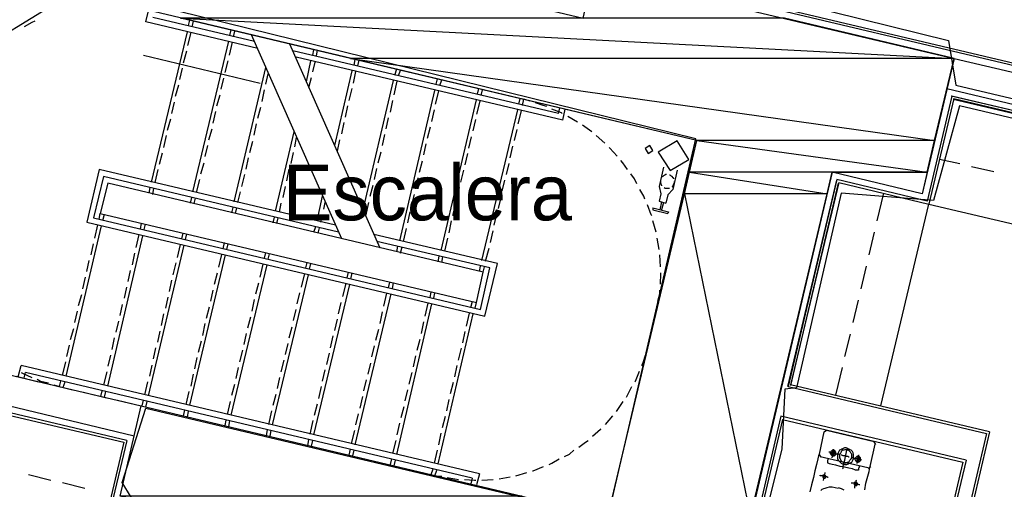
# Model space of a CAD drawing. Header units: feet. Extents: x -79 to 198, y -22 to 181.
# Tile 179 of 256: x 94 to 116, y 105 to 115. Entities that reach past the tile are written whole.
import ezdxf
from ezdxf.enums import TextEntityAlignment as Align

# ---------------------------------------------------------------- set-up
doc = ezdxf.new("R2010")
doc.units = ezdxf.units.FT
for name, color, linetype in [('A-AREA-COMUN', 252, 'CONTINUOUS'), ('A-AREA-UNIDAD', 30, 'CONTINUOUS'), ('A-LINEA', 7, 'CONTINUOUS'), ('A-MURO-CONCRETO', 8, 'CONTINUOUS'), ('A-NOMBRE-ESPACIO', 2, 'CONTINUOUS')]:
    doc.layers.add(name, color=color, linetype=linetype)

msp = doc.modelspace()

# ---------------------------------------------------------------- linework, layer by layer
at = {"layer": 'A-AREA-COMUN'}
for points in [[(107.12, 104.2844), (108.992, 112.3378), (97.28, 115.2178), (97.84, 117.0133), (103.968, 115.5378), (103.968, 115.8933), (103.36, 117.6889), (103.12, 116.9778), (102.048, 116.9778), (100.64, 117.3333), (100.56, 117.8844), (99.92, 117.3333), (98.96, 117.3333), (98.48, 117.5289), (98.08, 118.2933), (98.048, 120.1244), (99.328, 125.5289), (96.48, 126.1689), (96.448, 127.4489), (96.16, 128.3378), (93.92, 127.0044)], [(96.8, 104.6044), (96.608, 104.9244), (97.12, 106.5244), (106.912, 104.2133)]]:
    msp.add_lwpolyline(points, dxfattribs=at)
at = {"layer": 'A-AREA-UNIDAD'}
for points in [[(108.8, 115.8578), (114.448, 114.4533), (114.608, 113.4933), (121.76, 111.8044)], [(121.6, 111.4133), (114.688, 113.0489), (114.128, 111.0044), (112.128, 111.1644), (111.168, 106.9689), (110.912, 106.9333), (110.848, 105.6533), (109.792, 101.4044)]]:
    msp.add_lwpolyline(points, dxfattribs=at)
at = {"layer": 'A-LINEA'}
for p, q in [((129.2667, 110.7378), (104.7067, 116.5511)), ((104.7733, 116.5911), (129.28, 110.7911)), ((92.0775, 113.3648), (95.6926, 115.5856)), ((97.12, 114.8578), (97.1733, 115.0978)), ((99.5333, 114.2844), (97.12, 114.8578)), ((99.4667, 114.4311), (97.2667, 114.9511)), ((98.04, 114.7778), (98.0667, 114.8978)), ((98.12, 114.7511), (98.1467, 114.8711)), ((97.24, 111.4044), (98.0133, 114.6444)), ((98.0267, 114.3511), (98.0933, 114.6311)), ((98.9333, 114.5644), (98.96, 114.6844)), ((99.0133, 114.5378), (99.04, 114.6578)), ((98.1333, 111.1911), (98.9067, 114.4444)), ((98.92, 114.1378), (98.9867, 114.4178)), ((101.3467, 110.1778), (99.4, 114.5778)), ((97.9333, 113.9778), (98, 114.2311)), ((102.1733, 109.9778), (100.2267, 114.3778)), ((106.0267, 112.8844), (100.2933, 114.2311)), ((100.72, 114.1378), (100.7467, 114.2578)), ((100.8, 114.1244), (100.8267, 114.2444)), ((97.0667, 114.1378), (99.5867, 113.5378)), ((98.8267, 113.7644), (98.8933, 114.0178)), ((106.12, 112.7378), (100.36, 114.0978)), ((100.5867, 113.5644), (100.68, 114.0178)), ((100.72, 113.7778), (100.7733, 113.9911)), ((101.6133, 113.9244), (101.64, 114.0444)), ((101.6933, 113.9111), (101.72, 114.0311)), ((114.5733, 114.0711), (122.1467, 112.2844)), ((97.8533, 113.6178), (97.9067, 113.8578)), ((99.0267, 110.9778), (99.7067, 113.8711)), ((101.2, 112.1911), (101.5733, 113.8044)), ((101.6, 113.5378), (101.6533, 113.7911)), ((102.4933, 113.7111), (102.5333, 113.8444)), ((102.5733, 113.6978), (102.6133, 113.8178)), ((98.7467, 113.4044), (98.8, 113.6444)), ((99.7067, 113.5111), (99.76, 113.7378)), ((100.64, 113.4444), (100.6933, 113.6578)), ((101.8133, 110.8044), (102.4667, 113.5911)), ((102.48, 113.2844), (102.5467, 113.5778)), ((103.3867, 113.5111), (103.4133, 113.6311)), ((103.4667, 113.4844), (103.5067, 113.6044)), ((97.76, 113.2578), (97.8267, 113.4978)), ((99.6267, 113.1378), (99.68, 113.3911)), ((101.5067, 113.1644), (101.5733, 113.4178)), ((102.6, 110.1378), (103.36, 113.3778)), ((103.3733, 113.0844), (103.44, 113.3644)), ((104.28, 113.2978), (104.3067, 113.4178)), ((104.36, 113.2711), (104.3867, 113.3911)), ((114.4133, 113.4178), (122, 111.6311)), ((97.68, 112.8844), (97.7333, 113.1244)), ((98.6533, 113.0444), (98.72, 113.2844)), ((102.4, 112.9111), (102.4533, 113.1644)), ((103.4933, 109.9244), (104.2533, 113.1778)), ((104.2667, 112.8711), (104.3333, 113.1511)), ((105.1733, 113.0844), (105.2, 113.2044)), ((105.2533, 113.0578), (105.28, 113.1911)), ((105.4133, 113.1511), (105.28, 113.1911)), ((114.52, 113.2578), (113.9867, 110.9911)), ((114.52, 113.2578), (113.9867, 110.9911)), ((114.56, 113.2044), (114.0267, 110.9244)), ((114.56, 113.2044), (114.0267, 110.9244)), ((121.8133, 111.5244), (114.5067, 113.2578)), ((121.84, 111.5378), (114.52, 113.2578)), ((114.5467, 113.1911), (121.76, 111.4978)), ((114.56, 113.2044), (121.7733, 111.4978)), ((98.5733, 112.6711), (98.6267, 112.9244)), ((99.5333, 112.7778), (99.6, 113.0178)), ((101.4267, 112.8044), (101.48, 113.0444)), ((103.2933, 112.7111), (103.3467, 112.9644)), ((104.3733, 109.7111), (105.1467, 112.9644)), ((105.16, 112.6578), (105.2267, 112.9378)), ((106.0267, 112.8844), (106.0533, 113.0044)), ((106.12, 112.7378), (106.1733, 112.9778)), ((97.5867, 112.5244), (97.6533, 112.7644)), ((101.3467, 112.4444), (101.4, 112.6844)), ((102.3067, 112.5511), (102.36, 112.7911)), ((104.1867, 112.5111), (104.24, 112.7511)), ((106.44, 112.6978), (106.2267, 112.8178)), ((98.48, 112.3111), (98.5467, 112.5511)), ((99.4533, 112.4178), (99.5067, 112.6578)), ((99.92, 110.7778), (100.32, 112.4844)), ((103.2, 112.3511), (103.2667, 112.5911)), ((105.08, 112.2978), (105.1333, 112.5378)), ((106.7467, 112.4844), (106.5467, 112.6311)), ((97.5067, 112.1511), (97.56, 112.4044)), ((99.36, 112.0444), (99.4267, 112.2844)), ((100.3333, 112.1644), (100.3733, 112.3644)), ((101.2533, 112.0711), (101.3067, 112.3111)), ((102.2267, 112.1911), (102.28, 112.4311)), ((104.0933, 112.1378), (104.1467, 112.3778)), ((107.0267, 112.2444), (106.84, 112.4044)), ((98.4, 111.9511), (98.4533, 112.1911)), ((100.2533, 111.8044), (100.3067, 112.0444)), ((102.1333, 111.8178), (102.2, 112.0578)), ((103.12, 111.9911), (103.1733, 112.2311)), ((104.9867, 111.9244), (105.04, 112.1778)), ((97.4133, 111.7911), (97.48, 112.0311)), ((99.28, 111.6844), (99.3333, 111.9244)), ((103.0267, 111.6178), (103.0933, 111.8578)), ((104.0133, 111.7778), (104.0667, 112.0178)), ((114.2533, 111.8978), (114.6933, 111.8044)), ((114.2533, 111.8978), (114.6933, 111.8044)), ((97.32, 111.3911), (97.3867, 111.6711)), ((98.3067, 111.5778), (98.3733, 111.8178)), ((100.16, 111.4311), (100.2133, 111.6844)), ((102.0533, 111.4578), (102.1067, 111.6978)), ((103.92, 111.4044), (103.9867, 111.6578)), ((104.9067, 111.5644), (104.96, 111.8044)), ((108.2933, 111.7244), (108.2, 111.3111)), ((114.9467, 111.7378), (115.4267, 111.6311)), ((114.9467, 111.7378), (115.4267, 111.6311)), ((98.2133, 111.1778), (98.28, 111.4578)), ((99.1867, 111.3111), (99.2533, 111.5644)), ((102.9467, 111.2578), (103, 111.4978)), ((104.8133, 111.2044), (104.8667, 111.4444)), ((112.0267, 111.4444), (110.9733, 106.9911)), ((112.04, 111.4578), (110.9867, 106.9911)), ((113.9867, 110.9911), (112.04, 111.4578)), ((113.9867, 110.9911), (112.04, 111.4578)), ((97.1867, 111.1644), (97.2133, 111.2844)), ((97.2667, 111.1378), (97.2933, 111.2711)), ((99.1067, 110.9644), (99.16, 111.1911)), ((100.08, 111.0711), (100.1333, 111.3111)), ((101.96, 111.0978), (102.0267, 111.3378)), ((103.84, 111.0444), (103.8933, 111.2844)), ((112.08, 111.3911), (111.04, 107.0311)), ((112.0667, 111.3778), (111.04, 107.0178)), ((112.08, 111.3911), (114.0267, 110.9244)), ((112.08, 111.3911), (114.0267, 110.9244)), ((98.08, 110.9511), (98.1067, 111.0711)), ((98.16, 110.9378), (98.1867, 111.0578)), ((100.8133, 110.5644), (100.9333, 111.0978)), ((102.8533, 110.8844), (102.92, 111.1378)), ((104.7333, 110.8311), (104.7867, 111.0711)), ((108.2, 110.9911), (108.3467, 110.9511)), ((108.2533, 110.9778), (108.2133, 110.8044)), ((108.3867, 111.1244), (108.3467, 110.9511)), ((112.9067, 110.5644), (113.0533, 111.1644)), ((112.9067, 110.5644), (113.0533, 111.1644)), ((98.9733, 110.7378), (99, 110.8578)), ((99.0533, 110.7244), (99.08, 110.8444)), ((100, 110.7511), (100.04, 110.9511)), ((100.96, 110.8178), (100.9867, 110.9644)), ((101.8667, 110.6711), (101.9333, 110.9644)), ((103.7467, 110.6844), (103.8133, 110.9244)), ((108.2933, 110.9644), (108.2533, 110.8044)), ((112.9867, 106.5778), (114.0267, 110.9244)), ((112.9867, 106.5778), (114.0267, 110.9244)), ((114.0267, 110.9244), (119.2933, 109.6844)), ((114.0267, 110.9244), (119.2933, 109.6844)), ((96.1067, 110.6044), (96.1333, 110.7244)), ((96.1867, 110.5778), (96.2267, 110.7111)), ((99.8667, 110.5244), (99.8933, 110.6444)), ((99.9467, 110.5111), (99.9733, 110.6311)), ((100.8933, 110.5378), (100.9333, 110.6978)), ((102.7733, 110.5244), (102.8267, 110.7644)), ((103.6667, 110.3111), (103.72, 110.5644)), ((104.64, 110.4711), (104.6933, 110.7111)), ((108.1333, 110.3244), (108.0667, 110.5644)), ((95.4, 107.2178), (96.16, 110.4578)), ((96.0133, 110.1911), (96.08, 110.4844)), ((97, 110.3911), (97.0267, 110.5111)), ((97.08, 110.3778), (97.1067, 110.4978)), ((100.7467, 110.3244), (100.7867, 110.4444)), ((100.84, 110.2978), (100.8667, 110.4178)), ((102.68, 110.1244), (102.7467, 110.4044)), ((104.56, 110.0978), (104.6133, 110.3511)), ((96.2933, 107.0044), (97.0533, 110.2444)), ((96.9067, 109.9911), (96.9733, 110.2711)), ((97.8933, 110.1778), (97.92, 110.2978)), ((97.9733, 110.1644), (98, 110.2844)), ((103.5733, 109.9111), (103.64, 110.1911)), ((108.2, 109.9511), (108.16, 110.1911)), ((112.7333, 109.8311), (112.8533, 110.3244)), ((112.7333, 109.8311), (112.8533, 110.3244)), ((95.9333, 109.8311), (95.9867, 110.0711)), ((97.1733, 106.7911), (97.9467, 110.0444)), ((97.8, 109.7778), (97.8667, 110.0578)), ((98.7867, 109.9644), (98.8133, 110.0978)), ((98.8667, 109.9511), (98.8933, 110.0711)), ((102.5333, 109.8978), (102.56, 110.0178)), ((102.6133, 109.8711), (102.6533, 110.0044)), ((104.4533, 109.6978), (104.5333, 109.9778)), ((95.84, 109.4711), (95.8933, 109.7111)), ((96.8267, 109.6178), (96.88, 109.8711)), ((98.0667, 106.5911), (98.84, 109.8311)), ((98.6933, 109.5644), (98.76, 109.8444)), ((99.68, 109.7644), (99.7067, 109.8844)), ((99.76, 109.7378), (99.7867, 109.8578)), ((103.4267, 109.6844), (103.4533, 109.8044)), ((103.5067, 109.6711), (103.5333, 109.7911)), ((108.2267, 109.5778), (108.2133, 109.8311)), ((96.7333, 109.2578), (96.7867, 109.4978)), ((97.7067, 109.4044), (97.7733, 109.6578)), ((98.96, 106.3778), (99.7333, 109.6178)), ((99.5867, 109.3511), (99.6533, 109.6311)), ((100.5733, 109.5511), (100.6, 109.6711)), ((100.6533, 109.5244), (100.68, 109.6444)), ((104.32, 109.4711), (104.3467, 109.5911)), ((104.4, 109.4578), (104.4267, 109.5778)), ((112.56, 109.0978), (112.68, 109.5911)), ((112.56, 109.0978), (112.68, 109.5911)), ((95.76, 109.0978), (95.8133, 109.3511)), ((97.6267, 109.0444), (97.68, 109.2844)), ((98.6, 109.2044), (98.6667, 109.4444)), ((99.8533, 106.1644), (100.6267, 109.4044)), ((100.48, 109.1378), (100.5467, 109.4311)), ((101.4667, 109.3378), (101.4933, 109.4578)), ((101.5467, 109.3111), (101.5733, 109.4444)), ((96.6533, 108.8978), (96.7067, 109.1378)), ((98.52, 108.8311), (98.5733, 109.0711)), ((99.4933, 108.9911), (99.56, 109.2311)), ((100.7467, 105.9511), (101.52, 109.1911)), ((101.3733, 108.9378), (101.44, 109.2178)), ((102.36, 109.1244), (102.3867, 109.2444)), ((102.44, 109.1111), (102.4667, 109.2311)), ((95.6667, 108.7378), (95.7333, 108.9778)), ((97.5467, 108.6844), (97.6, 108.9244)), ((99.4133, 108.6178), (99.4667, 108.8711)), ((100.3867, 108.7778), (100.44, 109.0178)), ((101.64, 105.7378), (102.4133, 108.9911)), ((102.2533, 108.7244), (102.32, 109.0044)), ((103.2533, 108.9111), (103.28, 109.0311)), ((103.3333, 108.8978), (103.36, 109.0178)), ((112.3867, 108.3778), (112.5067, 108.8578)), ((112.3867, 108.3778), (112.5067, 108.8578)), ((96.56, 108.5244), (96.6133, 108.7644)), ((98.4267, 108.4711), (98.4933, 108.7111)), ((100.3067, 108.4178), (100.36, 108.6578)), ((101.28, 108.5644), (101.3333, 108.8044)), ((102.5333, 105.5244), (103.2933, 108.7778)), ((103.1467, 108.5111), (103.2133, 108.7911)), ((104.1333, 108.6978), (104.1733, 108.8311)), ((104.2267, 108.6844), (104.2533, 108.8044)), ((108.1333, 108.5778), (108.16, 108.7111)), ((95.5867, 108.3778), (95.64, 108.6178)), ((97.4533, 108.3111), (97.5067, 108.5644)), ((99.32, 108.2578), (99.3867, 108.4978)), ((101.2, 108.2044), (101.2533, 108.4444)), ((102.1733, 108.3511), (102.2267, 108.6044)), ((103.4267, 105.3244), (104.1867, 108.5644)), ((104.04, 108.2978), (104.1067, 108.5778)), ((95.4933, 108.0044), (95.56, 108.2444)), ((96.48, 108.1644), (96.5333, 108.4044)), ((98.3467, 108.0978), (98.4, 108.3511)), ((100.2133, 108.0444), (100.28, 108.2844)), ((102.08, 107.9911), (102.1467, 108.2311)), ((103.0667, 108.1378), (103.12, 108.3911)), ((96.3867, 107.7911), (96.44, 108.0444)), ((97.3733, 107.9511), (97.4267, 108.1911)), ((99.24, 107.8978), (99.2933, 108.1378)), ((101.1067, 107.8311), (101.16, 108.0844)), ((102.9733, 107.7778), (103.04, 108.0178)), ((103.96, 107.9378), (104.0133, 108.1778)), ((112.2133, 107.6444), (112.3333, 108.1244)), ((112.2133, 107.6444), (112.3333, 108.1244)), ((95.4133, 107.6444), (95.4667, 107.8844)), ((97.28, 107.5911), (97.3333, 107.8311)), ((98.2533, 107.7378), (98.32, 107.9778)), ((100.1333, 107.6844), (100.1867, 107.9244)), ((102, 107.6311), (102.0533, 107.8711)), ((103.8667, 107.5644), (103.9333, 107.8178)), ((107.9467, 107.7911), (107.9733, 107.9244)), ((96.3067, 107.4311), (96.36, 107.6711)), ((98.1733, 107.3778), (98.2267, 107.6178)), ((99.1467, 107.5244), (99.2133, 107.7778)), ((101.0267, 107.4711), (101.08, 107.7111)), ((102.8933, 107.4178), (102.9467, 107.6578)), ((94.36, 107.2044), (94.4267, 107.4444)), ((104.32, 105.1111), (94.4267, 107.4444)), ((95.32, 107.2311), (95.3867, 107.5244)), ((97.2, 107.2178), (97.2533, 107.4578)), ((99.0667, 107.1644), (99.12, 107.4044)), ((100.04, 107.3111), (100.1067, 107.5644)), ((101.92, 107.2578), (101.9733, 107.4978)), ((103.7867, 107.2044), (103.84, 107.4444)), ((112.0133, 106.8044), (112.16, 107.4044)), ((112.0133, 106.8044), (112.16, 107.4044)), ((94.32, 107.2178), (94.8, 107.0978)), ((94.4933, 107.1778), (94.52, 107.2978)), ((104.16, 105.0178), (94.52, 107.2978)), ((96.2133, 107.0311), (96.28, 107.3111)), ((98.0933, 107.0044), (98.1467, 107.2578)), ((99.96, 106.9511), (100.0133, 107.1911)), ((100.9333, 107.1111), (100.9867, 107.3511)), ((102.8, 107.0444), (102.8667, 107.2978)), ((95.04, 107.0444), (95.5333, 106.9244)), ((95.1333, 107.0311), (95.2533, 106.9911)), ((95.2533, 106.9911), (95.28, 107.1111)), ((95.3333, 106.9778), (95.3733, 107.0978)), ((97.0933, 106.8178), (97.16, 107.0978)), ((98.9733, 106.8044), (99.04, 107.0444)), ((100.8533, 106.7378), (100.9067, 106.9911)), ((101.8267, 106.8978), (101.88, 107.1378)), ((103.6933, 106.8444), (103.76, 107.0844)), ((107.4933, 106.7644), (107.6133, 106.9911)), ((110.9867, 106.9911), (115.2667, 105.9778)), ((115.3333, 106.0178), (111.04, 107.0311)), ((95.7733, 106.8711), (96.2667, 106.7511)), ((96.1467, 106.7778), (96.1733, 106.8978)), ((96.2267, 106.7644), (96.2533, 106.8844)), ((97.9867, 106.6044), (98.0533, 106.8844)), ((99.8667, 106.5911), (99.9333, 106.8311)), ((101.7467, 106.5244), (101.8, 106.7778)), ((102.72, 106.6844), (102.7733, 106.9244)), ((96.7067, 105.8311), (93.72, 106.5378)), ((96.5067, 106.6978), (97.0133, 106.5778)), ((97.04, 106.5778), (97.0667, 106.6978)), ((97.12, 106.5511), (97.1467, 106.6711)), ((98.88, 106.3911), (98.9467, 106.6711)), ((100.76, 106.3778), (100.8267, 106.6178)), ((102.6267, 106.3244), (102.6933, 106.5644)), ((103.6133, 106.4711), (103.6667, 106.7111)), ((107.28, 106.4578), (107.4267, 106.6711)), ((93.6533, 106.4978), (96.64, 105.7911)), ((97.9333, 106.3644), (97.96, 106.4844)), ((98.0133, 106.3378), (98.04, 106.4578)), ((99.7733, 106.1778), (99.84, 106.4711)), ((101.6533, 106.1644), (101.7067, 106.4044)), ((103.52, 106.1111), (103.5867, 106.3511)), ((107.04, 106.1778), (107.2, 106.3644)), ((110.8267, 106.3511), (109.6667, 101.3911)), ((114.8267, 105.4044), (110.8267, 106.3511)), ((98.8267, 106.1511), (98.8533, 106.2711)), ((98.9067, 106.1244), (98.9333, 106.2578)), ((100.6667, 105.9644), (100.7333, 106.2578)), ((102.5467, 105.9511), (102.6, 106.2044)), ((110.8667, 106.2844), (109.6933, 101.3378)), ((110.8667, 106.2844), (114.76, 105.3644)), ((99.72, 105.9378), (99.7467, 106.0578)), ((99.8, 105.9244), (99.8267, 106.0444)), ((101.56, 105.7644), (101.6267, 106.0444)), ((103.44, 105.7378), (103.4933, 105.9911)), ((111.76, 106.0178), (111.6533, 105.5378)), ((111.8174, 106.0432), (111.7613, 106.0085)), ((112.84, 105.8044), (111.8133, 106.0444)), ((115.2667, 105.9778), (113.8933, 100.1378)), ((115.3333, 106.0178), (113.9333, 100.0711)), ((96.64, 105.7911), (95.4133, 100.6044)), ((96.7067, 105.8311), (95.4533, 100.5378)), ((100.6133, 105.7244), (100.64, 105.8444)), ((100.6933, 105.7111), (100.72, 105.8311)), ((102.4533, 105.5511), (102.52, 105.8311)), ((112.76, 105.2711), (112.8667, 105.7511)), ((112.8787, 105.747), (112.8441, 105.8032)), ((101.5067, 105.5111), (101.5333, 105.6444)), ((101.5867, 105.4978), (101.6133, 105.6178)), ((103.3467, 105.3378), (103.4133, 105.6178)), ((111.6546, 105.5285), (111.6893, 105.4724)), ((111.68, 105.4844), (112.7067, 105.2444)), ((102.4, 105.3111), (102.4267, 105.4311)), ((102.48, 105.2844), (102.5067, 105.4044)), ((112.7159, 105.2324), (112.7721, 105.267)), ((114.76, 105.3644), (113.5333, 100.1644)), ((114.8267, 105.4044), (113.6, 100.2044)), ((94.5867, 105.0978), (95.0667, 104.9778)), ((103.28, 105.0978), (103.32, 105.2178)), ((103.36, 105.0711), (103.4, 105.1911)), ((103.36, 105.0711), (103.5067, 105.0578)), ((104.32, 105.1111), (104.2533, 104.8711)), ((104.7467, 105.0044), (104.9867, 105.0444)), ((105.1067, 105.0711), (105.3467, 105.1378)), ((95.32, 104.9244), (95.8, 104.8044)), ((104.16, 105.0178), (104.1333, 104.8978)), ((104.3733, 104.9778), (104.6133, 104.9911))]:
    msp.add_line(p, q, dxfattribs=at)
for points in [[(97.7333, 117.0311), (106.56, 114.9378), (106.7867, 115.9111), (114.5733, 114.0711), (113.88, 111.1511), (111.9333, 111.6178), (109.56, 101.5511), (96.56, 104.6311), (97.0133, 106.5778), (107.0933, 104.1911), (109.0133, 112.2978), (97.28, 115.0844), (97.7333, 117.0311)], [(94.72, 114.8711), (94.6533, 114.8444), (94.4933, 114.7511)], [(105.7733, 113.0311), (105.6933, 113.0578), (105.5333, 113.1111)], [(106.1067, 112.8844), (106.0933, 112.8978), (105.88, 112.9778)], [(108.1825, 112.0494), (108.4381, 111.6532), (108.8442, 111.8928), (108.5885, 112.289), (108.1825, 112.0494)], [(107.2933, 111.9644), (107.1333, 112.1378), (107.12, 112.1511)], [(107.8957, 112.1244), (107.96, 112.0201), (108.0643, 112.0845), (108, 112.1888), (107.8957, 112.1244)], [(107.52, 111.6711), (107.4133, 111.8178), (107.3733, 111.8711)], [(101.2133, 110.4711), (96.1067, 111.6711), (95.84, 110.5378), (104.44, 108.5111), (104.7067, 109.6444), (102.04, 110.2711)], [(108.5867, 111.6578), (108.4933, 111.2444), (108.3867, 111.1244)], [(101.28, 110.3244), (96.2, 111.5244), (95.9867, 110.6311), (104.3467, 108.6578), (104.5467, 109.5511), (102.1067, 110.1244)], [(107.72, 111.3644), (107.6667, 111.4711), (107.5867, 111.5778)], [(108.2267, 111.4444), (108.2267, 111.4178), (108.2267, 111.3911), (108.24, 111.3644), (108.2533, 111.3378), (108.2533, 111.3244)], [(108.36, 111.5644), (108.3467, 111.5644), (108.32, 111.5511), (108.2933, 111.5378), (108.28, 111.5244), (108.2533, 111.5111)], [(108.52, 111.4711), (108.52, 111.4844), (108.5067, 111.4978), (108.48, 111.5244), (108.4533, 111.5378), (108.44, 111.5511), (108.4267, 111.5511)], [(108.48, 111.2978), (108.4933, 111.3111), (108.5067, 111.3378), (108.52, 111.3644), (108.5333, 111.3911), (108.5333, 111.4178)], [(104.2533, 108.8044), (104.4, 109.4578), (96.2933, 111.3778), (96.1333, 110.7244), (104.2533, 108.8044)], [(107.8933, 111.0311), (107.8667, 111.0978), (107.7867, 111.2444)], [(108.2, 111.3111), (108.24, 111.1511), (108.2, 110.9911)], [(108.3067, 111.2844), (108.3333, 111.2711), (108.36, 111.2711), (108.4, 111.2711), (108.4267, 111.2711)], [(108.04, 110.6844), (108.0267, 110.6978), (107.9467, 110.9111)], [(108.0667, 110.8444), (108.4, 110.7644), (108.3867, 110.7244)], [(108.0667, 110.8444), (108.0667, 110.8044), (108.3867, 110.7244)], [(108.2267, 109.2044), (108.24, 109.4311), (108.24, 109.4444)], [(108.1733, 108.8311), (108.2133, 108.9911), (108.2133, 109.0711)], [(107.8267, 107.4444), (107.8533, 107.5111), (107.9067, 107.6711)], [(96.8667, 105.9244), (93.7467, 106.6711), (93.8933, 107.3111), (97.0133, 106.5778)], [(94.4267, 107.2978), (94.4533, 107.2844), (94.6533, 107.1911)], [(94.7733, 107.1511), (94.84, 107.1111), (95.0133, 107.0711)], [(107.68, 107.0978), (107.6933, 107.1111), (107.7733, 107.3244)], [(106.76, 105.9244), (106.9333, 106.0711), (106.9467, 106.0844)], [(106.4667, 105.6844), (106.6133, 105.7911), (106.6667, 105.8311)], [(112.1867, 105.3244), (112.2133, 105.3111), (112.2533, 105.3111), (112.28, 105.3244), (112.3067, 105.3378), (112.3333, 105.3511), (112.36, 105.3644), (112.3733, 105.3911), (112.3867, 105.4178), (112.4, 105.4444), (112.4, 105.4844), (112.4, 105.5111), (112.4, 105.5378), (112.3867, 105.5644), (112.3733, 105.5911), (112.3467, 105.6178), (112.32, 105.6311), (112.2933, 105.6444), (112.2667, 105.6578), (112.24, 105.6711), (112.2, 105.6711), (112.1733, 105.6578), (112.1467, 105.6444), (112.12, 105.6311), (112.0933, 105.6178), (112.08, 105.5911), (112.0667, 105.5644), (112.0533, 105.5244), (112.0533, 105.4978), (112.0533, 105.4711), (112.0533, 105.4444), (112.0667, 105.4044), (112.08, 105.3911), (112.1067, 105.3644), (112.1333, 105.3378), (112.16, 105.3244), (112.1867, 105.3244)], [(112.16, 105.2178), (112.1733, 105.2311), (112.1733, 105.2711), (112.1867, 105.3378), (112.2133, 105.4044), (112.2267, 105.4844), (112.24, 105.5511), (112.2533, 105.6178), (112.2667, 105.6578), (112.2667, 105.6711)], [(106.16, 105.4844), (106.2667, 105.5378), (106.36, 105.6178)], [(111.6533, 105.5378), (111.64, 105.4978), (111.6267, 105.4311), (111.6, 105.3111), (111.56, 105.1778), (111.5333, 105.0311), (111.4933, 104.8711), (111.4533, 104.7244)], [(112.08, 105.5244), (112.0533, 105.5378), (112.0267, 105.5378), (111.9867, 105.5511), (111.96, 105.5511), (111.92, 105.5644), (111.8933, 105.5778), (111.8667, 105.5778)], [(111.9467, 105.4978), (111.96, 105.4978), (111.9733, 105.4978), (111.9867, 105.4978), (111.9867, 105.5111), (112, 105.5111), (112.0133, 105.5244), (112.0133, 105.5378), (112.0133, 105.5511), (112.0133, 105.5644), (112.0133, 105.5778), (112, 105.5911), (112, 105.6044), (111.9867, 105.6044), (111.9733, 105.6178), (111.96, 105.6178), (111.9467, 105.6178), (111.9333, 105.6178), (111.9333, 105.6044), (111.92, 105.6044), (111.92, 105.5911), (111.9067, 105.5911), (111.9067, 105.5778), (111.8933, 105.5644), (111.8933, 105.5511), (111.9067, 105.5378), (111.9067, 105.5244), (111.92, 105.5111), (111.9333, 105.4978), (111.9467, 105.4978)], [(111.9467, 105.5244), (111.96, 105.5244), (111.9733, 105.5244), (111.9733, 105.5378), (111.9867, 105.5378), (111.9867, 105.5511), (111.9867, 105.5644), (111.9867, 105.5778), (111.9733, 105.5778), (111.96, 105.5911), (111.9467, 105.5911), (111.9467, 105.5778), (111.9333, 105.5778), (111.9333, 105.5644), (111.92, 105.5644), (111.92, 105.5511), (111.9333, 105.5511), (111.9333, 105.5378), (111.9333, 105.5244), (111.9467, 105.5244)], [(111.9333, 105.4578), (111.9333, 105.4711), (111.9467, 105.4844), (111.9467, 105.5111), (111.9467, 105.5378), (111.96, 105.5644), (111.9733, 105.5911), (111.9733, 105.6178), (111.9733, 105.6311), (111.9733, 105.6444)], [(112.2, 105.3644), (112.2133, 105.3511), (112.24, 105.3511), (112.2667, 105.3644), (112.2933, 105.3644), (112.3067, 105.3778), (112.32, 105.4044), (112.3333, 105.4178), (112.3467, 105.4311), (112.36, 105.4578), (112.36, 105.4844), (112.36, 105.5111), (112.36, 105.5378), (112.3467, 105.5511), (112.3333, 105.5778), (112.32, 105.5911), (112.3067, 105.6044), (112.28, 105.6178), (112.2533, 105.6178), (112.24, 105.6311), (112.2133, 105.6311), (112.1867, 105.6178), (112.16, 105.6178), (112.1467, 105.6044), (112.1333, 105.5911), (112.12, 105.5644), (112.1067, 105.5511), (112.0933, 105.5244), (112.0933, 105.4978), (112.0933, 105.4711), (112.0933, 105.4578), (112.1067, 105.4311), (112.12, 105.4044), (112.1333, 105.3911), (112.1467, 105.3778), (112.1733, 105.3644), (112.2, 105.3644)], [(112.3067, 105.4711), (112.2933, 105.4711), (112.28, 105.4844), (112.2533, 105.4844), (112.2267, 105.4844), (112.2, 105.4978), (112.1733, 105.4978), (112.1467, 105.5111), (112.1333, 105.5111)], [(112.5733, 105.4044), (112.5467, 105.4178), (112.52, 105.4178), (112.4933, 105.4311), (112.4533, 105.4444), (112.4133, 105.4444), (112.3867, 105.4578), (112.36, 105.4578)], [(112.48, 105.3644), (112.4933, 105.3644), (112.5067, 105.3644), (112.5067, 105.3778), (112.52, 105.3778), (112.5333, 105.3778), (112.5333, 105.3911), (112.5467, 105.3911), (112.5467, 105.4044), (112.5467, 105.4178), (112.5467, 105.4311), (112.5467, 105.4444), (112.5467, 105.4578), (112.5333, 105.4711), (112.52, 105.4844), (112.5067, 105.4844), (112.4933, 105.4844), (112.48, 105.4844), (112.4667, 105.4844), (112.4533, 105.4711), (112.44, 105.4578), (112.44, 105.4444), (112.4267, 105.4311), (112.4267, 105.4178), (112.44, 105.4044), (112.44, 105.3911), (112.4533, 105.3911), (112.4533, 105.3778), (112.4667, 105.3778), (112.48, 105.3644)], [(112.4667, 105.3378), (112.48, 105.3511), (112.48, 105.3778), (112.4933, 105.4044), (112.4933, 105.4444), (112.5067, 105.4711), (112.5067, 105.4978), (112.5067, 105.5111), (112.52, 105.5111)], [(112.48, 105.4044), (112.4933, 105.3911), (112.5067, 105.4044), (112.52, 105.4044), (112.52, 105.4178), (112.52, 105.4311), (112.52, 105.4444), (112.52, 105.4578), (112.5067, 105.4578), (112.4933, 105.4578), (112.48, 105.4578), (112.4667, 105.4444), (112.4667, 105.4311), (112.4667, 105.4178), (112.4667, 105.4044), (112.48, 105.4044)], [(105.4667, 105.1778), (105.48, 105.1778), (105.7067, 105.2711)], [(105.8267, 105.3111), (105.88, 105.3378), (106.04, 105.4311)], [(112.52, 105.2844), (112.52, 105.2711), (112.52, 105.2578), (112.52, 105.2444), (112.5067, 105.2311), (112.5067, 105.2178), (112.5067, 105.2044), (112.5067, 105.1911), (112.4933, 105.1911), (112.48, 105.1911), (112.4667, 105.1911), (112.44, 105.1911), (112.3733, 105.2178), (112.2933, 105.2311), (112.2, 105.2578), (112.1067, 105.2711), (112.0133, 105.2978), (111.9333, 105.3111), (111.88, 105.3244), (111.8533, 105.3378), (111.84, 105.3378), (111.84, 105.3511), (111.84, 105.3644), (111.84, 105.3778), (111.84, 105.3911), (111.84, 105.4044), (111.8533, 105.4178), (111.8533, 105.4311), (111.8533, 105.4444)], [(112.64, 104.7644), (112.6667, 104.9111), (112.7067, 105.0578), (112.7333, 105.1644), (112.7467, 105.2444), (112.76, 105.2711)], [(103.6267, 105.0311), (103.7867, 105.0044), (103.8667, 104.9911)], [(111.8533, 105.0311), (111.84, 105.0311), (111.8267, 105.0444), (111.8, 105.0444), (111.7733, 105.0578), (111.7467, 105.0578), (111.72, 105.0711), (111.6933, 105.0711), (111.68, 105.0711), (111.6667, 105.0844)], [(111.76, 105.0178), (111.7733, 105.0178), (111.7867, 105.0178), (111.7867, 105.0311), (111.8, 105.0311), (111.8, 105.0444), (111.8, 105.0578), (111.8, 105.0711), (111.7867, 105.0711), (111.7867, 105.0844), (111.7733, 105.0844), (111.76, 105.0844), (111.7467, 105.0844), (111.7333, 105.0844), (111.7333, 105.0711), (111.7333, 105.0578), (111.7333, 105.0444), (111.7333, 105.0311), (111.7467, 105.0311), (111.7467, 105.0178), (111.76, 105.0178)], [(111.7467, 104.9644), (111.7467, 104.9778), (111.76, 105.0044), (111.76, 105.0311), (111.7733, 105.0711), (111.7733, 105.0978), (111.7867, 105.1244), (111.7867, 105.1378)], [(104, 104.9911), (104.2133, 104.9778), (104.24, 104.9778)], [(111.6933, 104.7511), (111.72, 104.7778), (111.76, 104.7911), (111.7867, 104.8044), (111.8267, 104.8178), (111.88, 104.8311), (111.9333, 104.8311), (112, 104.8178), (112.0667, 104.8044)], [(112.0667, 104.8178), (112.1333, 104.7911), (112.1867, 104.7644)], [(112.5333, 104.8711), (112.52, 104.8711), (112.5067, 104.8844), (112.48, 104.8844), (112.4533, 104.8978), (112.4267, 104.8978), (112.4, 104.9111), (112.3733, 104.9111), (112.36, 104.9111), (112.3467, 104.9111)], [(112.44, 104.8578), (112.4533, 104.8578), (112.4667, 104.8578), (112.4667, 104.8711), (112.48, 104.8711), (112.48, 104.8844), (112.48, 104.8978), (112.48, 104.9111), (112.4667, 104.9111), (112.4667, 104.9244), (112.4533, 104.9244), (112.44, 104.9244), (112.4267, 104.9244), (112.4133, 104.9244), (112.4133, 104.9111), (112.4133, 104.8978), (112.4133, 104.8844), (112.4133, 104.8711), (112.4267, 104.8711), (112.4267, 104.8578), (112.44, 104.8578)], [(112.4267, 104.8044), (112.4267, 104.8178), (112.4267, 104.8444), (112.44, 104.8711), (112.4533, 104.9111), (112.4533, 104.9378), (112.4533, 104.9644), (112.4667, 104.9778)]]:
    msp.add_lwpolyline(points, dxfattribs=at)
at = {"layer": 'A-MURO-CONCRETO'}
for points in [[(110.9067, 114.9378), (97.8667, 114.9378), (114.5733, 114.0711), (110.9067, 114.9378)], [(97.8667, 114.9378), (114.5733, 114.0711), (101.5333, 114.0711), (97.8667, 114.9378), (97.8667, 114.9378)], [(114.5733, 114.0711), (101.5333, 114.0711), (114.1467, 112.2978), (114.5733, 114.0711)], [(101.5333, 114.0711), (114.1467, 112.2978), (109.0133, 112.2978), (101.5333, 114.0711), (101.5333, 114.0711)], [(109.0133, 112.2978), (113.9867, 111.6178), (108.8533, 111.6178), (109.0133, 112.2978), (109.0133, 112.2978)], [(114.1467, 112.2978), (109.0133, 112.2978), (113.9867, 111.6178), (114.1467, 112.2978)], [(108.8533, 111.6178), (111.8267, 111.1511), (108.7467, 111.1511), (108.8533, 111.6178), (108.8533, 111.6178)], [(111.9333, 111.6178), (108.8533, 111.6178), (111.8267, 111.1511), (111.9333, 111.6178)], [(111.9333, 111.6178), (113.9867, 111.6178), (113.88, 111.1511), (111.9333, 111.6178), (111.9333, 111.6178)], [(108.7467, 111.1511), (110.1733, 104.1911), (107.0933, 104.1911), (108.7467, 111.1511), (108.7467, 111.1511)], [(111.8267, 111.1511), (108.7467, 111.1511), (110.1733, 104.1911), (111.8267, 111.1511)], [(97.0133, 106.5778), (105.24, 104.6311), (96.56, 104.6311), (97.0133, 106.5778), (97.0133, 106.5778)]]:
    msp.add_lwpolyline(points, dxfattribs=at)

# ---------------------------------------------------------------- texts
at = {"layer": 'A-NOMBRE-ESPACIO'}
msp.add_text('Escalera', height=1.2, dxfattribs=at).set_placement((103.2, 110.5778), align=Align.CENTER)

doc.saveas('drawing.dxf')
